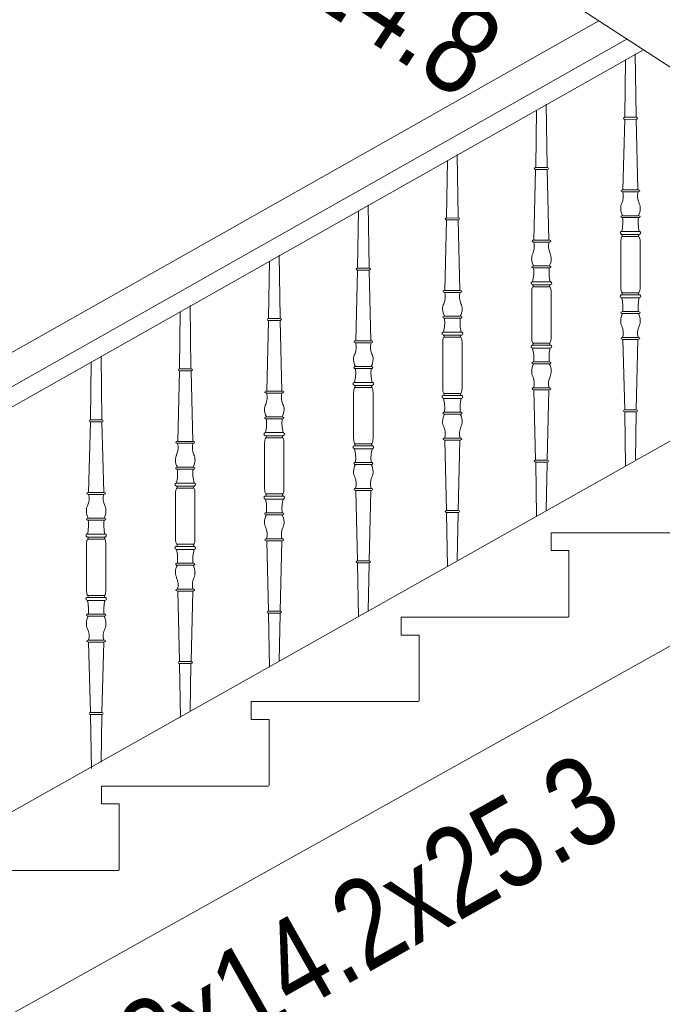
# Model space of a CAD drawing. Header units: millimetres. Extents: x -573548 to 674770, y -246895 to -89040.
# Tile 14 of 93: x 83975 to 85058, y -239222 to -237562. Entities that reach past the tile are written whole.
import ezdxf

# ---------------------------------------------------------------- set-up
doc = ezdxf.new("R2010")
doc.units = ezdxf.units.MM
for name, color, linetype, lineweight in [('A-OPISY-3_Nr_pióra__6', 8, 'Continuous', 9), ('balustrada drewniana_Nr_pióra__1', 8, 'Continuous', 9), ('SCHODY_Nr_pióra__1', 8, 'Continuous', 9), ('SCIANY_KONSTR_Nr_pióra__21', 8, 'Continuous', 9)]:
    doc.layers.add(name, color=color, linetype=linetype, lineweight=lineweight)
doc.styles.add('STYL_AUTOMATYCZNY_5', font='arial.ttf', dxfattribs={"width": 0.8})

# ---------------------------------------------------------------- blocks, each defined once
blk = doc.blocks.new('A$C685D2BB2')
at = {"layer": 'balustrada drewniana_Nr_pióra__1'}
for p, q in [((6790, 9330.7), (4125.8, 7824.2)), ((6837.2, 9300), (4205.8, 7812)), ((6865.6, 9281.5), (4205.8, 7777.6)), ((6829.3, 8967.2), (6843.4, 8967.2)), ((6857.6, 8967.2), (6843.4, 8967.2)), ((6827.1, 8919.8), (6827.1, 8958.2)), ((6859.8, 8919.8), (6859.8, 8958.2)), ((6827.1, 8919.8), (6827.1, 8881.3)), ((6859.8, 8919.8), (6859.8, 8881.3)), ((6679.3, 8882.3), (6693.4, 8882.3)), ((6707.6, 8882.3), (6693.4, 8882.3)), ((6677.1, 8834.9), (6677.1, 8873.4)), ((6709.8, 8834.9), (6709.8, 8873.4)), ((6829.3, 8872.3), (6843.4, 8872.3)), ((6857.6, 8872.3), (6843.4, 8872.3)), ((6677.1, 8834.9), (6677.1, 8796.5)), ((6709.8, 8834.9), (6709.8, 8796.5)), ((6529.3, 8797.5), (6543.4, 8797.5)), ((6557.6, 8797.5), (6543.4, 8797.5)), ((6527.1, 8750.1), (6527.1, 8788.6)), ((6559.8, 8750.1), (6559.8, 8788.6)), ((6679.3, 8787.5), (6693.4, 8787.5)), ((6707.6, 8787.5), (6693.4, 8787.5)), ((6527.1, 8750.1), (6527.1, 8711.6)), ((6559.8, 8750.1), (6559.8, 8711.6)), ((6377.1, 8665.3), (6377.1, 8703.8)), ((6379.3, 8712.7), (6393.4, 8712.7)), ((6407.6, 8712.7), (6393.4, 8712.7)), ((6409.8, 8665.3), (6409.8, 8703.8)), ((6529.3, 8702.7), (6543.4, 8702.7)), ((6557.6, 8702.7), (6543.4, 8702.7)), ((6377.1, 8665.3), (6377.1, 8626.8)), ((6409.8, 8665.3), (6409.8, 8626.8)), ((6227.1, 8580.5), (6227.1, 8618.9)), ((6229.3, 8627.9), (6243.4, 8627.9)), ((6257.6, 8627.9), (6243.4, 8627.9)), ((6259.8, 8580.5), (6259.8, 8618.9)), ((6379.3, 8617.9), (6393.4, 8617.9)), ((6407.6, 8617.9), (6393.4, 8617.9)), ((6227.1, 8580.5), (6227.1, 8542)), ((6259.8, 8580.5), (6259.8, 8542)), ((6077.1, 8495.7), (6077.1, 8534.1)), ((6079.3, 8543.1), (6093.4, 8543.1)), ((6107.6, 8543.1), (6093.4, 8543.1)), ((6109.8, 8495.7), (6109.8, 8534.1)), ((6229.3, 8533.1), (6243.4, 8533.1)), ((6257.6, 8533.1), (6243.4, 8533.1)), ((6077.1, 8495.7), (6077.1, 8457.2)), ((6109.8, 8495.7), (6109.8, 8457.2)), ((5927.1, 8409.6), (5927.1, 8448.1)), ((5929.3, 8457), (5943.4, 8457)), ((5957.5, 8457), (5943.4, 8457)), ((5959.8, 8409.6), (5959.8, 8448.1)), ((6079.3, 8448.3), (6093.4, 8448.3)), ((6107.6, 8448.3), (6093.4, 8448.3)), ((5927.1, 8409.6), (5927.1, 8371.2)), ((5959.8, 8409.6), (5959.8, 8371.2)), ((5929.3, 8362.2), (5943.4, 8362.2)), ((5957.5, 8362.2), (5943.4, 8362.2))]:
    blk.add_line(p, q, dxfattribs=at)
for points in [[(6835.1, 9264.6), (6833.8, 9169.4), (6833.8, 9168)], [(6851.6, 9275.1), (6853.1, 9169.4), (6853.1, 9168)], [(6685.1, 9179.8), (6683.8, 9084.6), (6683.8, 9083.1)], [(6701.6, 9190.3), (6703.1, 9084.6), (6703.1, 9083.1)], [(6833.7, 9164.7), (6830.8, 9045.9)], [(6834.1, 9168), (6843.4, 9168.1)], [(6843.4, 9164.8), (6834.1, 9164.6)], [(6852.8, 9168), (6843.4, 9168.1)], [(6843.4, 9164.8), (6852.8, 9164.6)], [(6853.2, 9164.7), (6856.1, 9045.9)], [(6535.1, 9095), (6533.8, 8999.7), (6533.8, 8998.3)], [(6551.6, 9105.5), (6553.1, 8999.7), (6553.1, 8998.3)], [(6683.7, 9079.8), (6680.8, 8961.1)], [(6684.1, 9083.2), (6693.4, 9083.3)], [(6693.4, 9079.9), (6684.1, 9079.8)], [(6702.8, 9083.2), (6693.4, 9083.3)], [(6693.4, 9079.9), (6702.8, 9079.8)], [(6703.2, 9079.8), (6706.1, 8961.1)], [(6830.6, 9045.9), (6843.4, 9045.9)], [(6856.3, 9045.9), (6843.4, 9045.9)], [(6843.4, 9042.6), (6830.6, 9042.6)], [(6843.4, 9042.6), (6856.3, 9042.6)], [(6401.6, 9020.6), (6403.1, 8914.9), (6403.1, 8913.5)], [(6385.1, 9010.2), (6383.8, 8914.9), (6383.8, 8913.5)], [(6534.1, 8998.3), (6543.4, 8998.5)], [(6552.8, 8998.3), (6543.4, 8998.5)], [(6830.2, 9002.2), (6843.4, 9002.2)], [(6843.4, 8998.9), (6830.2, 8998.9)], [(6856.7, 9002.2), (6843.4, 9002.2)], [(6843.4, 8998.9), (6856.7, 8998.9)], [(6533.7, 8995), (6530.8, 8876.3)], [(6543.4, 8995.1), (6534.1, 8995)], [(6543.4, 8995.1), (6552.8, 8995)], [(6553.2, 8995), (6556.1, 8876.3)], [(6829.5, 8975.7), (6843.4, 8975.7)], [(6843.4, 8970.6), (6829.5, 8970.6)], [(6857.4, 8975.7), (6843.4, 8975.7)], [(6843.4, 8970.6), (6857.3, 8970.6)], [(6680.6, 8961.1), (6693.4, 8961.1)], [(6693.4, 8957.7), (6680.6, 8957.7)], [(6706.3, 8961.1), (6693.4, 8961.1)], [(6693.4, 8957.7), (6706.3, 8957.7)], [(6251.6, 8935.8), (6253.1, 8830.1), (6253.1, 8828.7)], [(6235.1, 8925.4), (6233.8, 8830.1), (6233.8, 8828.7)], [(6384.1, 8913.5), (6393.4, 8913.6)], [(6402.8, 8913.5), (6393.4, 8913.6)], [(6680.2, 8917.4), (6693.4, 8917.4)], [(6693.4, 8914.1), (6680.2, 8914.1)], [(6706.7, 8917.4), (6693.4, 8917.4)], [(6693.4, 8914.1), (6706.7, 8914.1)], [(6383.7, 8910.2), (6380.8, 8791.4)], [(6393.4, 8910.3), (6384.1, 8910.2)], [(6393.4, 8910.3), (6402.8, 8910.2)], [(6403.2, 8910.2), (6406.1, 8791.4)], [(6679.5, 8890.9), (6693.4, 8890.9)], [(6693.4, 8885.8), (6679.5, 8885.8)], [(6707.4, 8890.9), (6693.4, 8890.9)], [(6693.4, 8885.8), (6707.3, 8885.8)], [(6530.6, 8876.3), (6543.4, 8876.3)], [(6543.4, 8872.9), (6530.6, 8872.9)], [(6556.3, 8876.3), (6543.4, 8876.3)], [(6543.4, 8872.9), (6556.3, 8872.9)], [(6843.4, 8868.9), (6829.5, 8868.9)], [(6829.5, 8863.8), (6843.4, 8863.8)], [(6843.4, 8868.9), (6857.3, 8868.9)], [(6857.4, 8863.8), (6843.4, 8863.8)], [(6101.6, 8851), (6103.1, 8745.3), (6103.1, 8743.9)], [(6085.1, 8840.5), (6083.8, 8745.3), (6083.8, 8743.9)], [(6530.2, 8832.6), (6543.4, 8832.6)], [(6556.7, 8832.6), (6543.4, 8832.6)], [(6843.4, 8840.6), (6830.2, 8840.6)], [(6830.2, 8837.3), (6843.4, 8837.3)], [(6843.4, 8840.6), (6856.7, 8840.6)], [(6856.7, 8837.3), (6843.4, 8837.3)], [(6233.7, 8825.4), (6230.8, 8706.6)], [(6234.1, 8828.7), (6243.4, 8828.8)], [(6243.4, 8825.5), (6234.1, 8825.4)], [(6252.8, 8828.7), (6243.4, 8828.8)], [(6243.4, 8825.5), (6252.8, 8825.4)], [(6253.2, 8825.4), (6256.1, 8706.6)], [(6543.4, 8829.3), (6530.2, 8829.3)], [(6543.4, 8829.3), (6556.7, 8829.3)], [(6529.5, 8806.1), (6543.4, 8806.1)], [(6543.4, 8801), (6529.5, 8801)], [(6557.4, 8806.1), (6543.4, 8806.1)], [(6543.4, 8801), (6557.3, 8801)], [(6843.4, 8796.9), (6830.6, 8796.9)], [(6843.4, 8796.9), (6856.3, 8796.9)], [(6380.6, 8791.4), (6393.4, 8791.4)], [(6393.4, 8788.1), (6380.6, 8788.1)], [(6406.3, 8791.4), (6393.4, 8791.4)], [(6393.4, 8788.1), (6406.3, 8788.1)], [(6693.4, 8784.1), (6679.5, 8784.1)], [(6693.4, 8784.1), (6707.3, 8784.1)], [(6830.6, 8793.6), (6843.4, 8793.6)], [(6833.7, 8674.8), (6830.8, 8793.6)], [(6856.3, 8793.6), (6843.4, 8793.6)], [(6853.2, 8674.8), (6856.1, 8793.6)], [(5951.6, 8765), (5953.1, 8659.3), (5953.1, 8657.8)], [(6679.5, 8779), (6693.4, 8779)], [(6707.4, 8779), (6693.4, 8779)], [(5935.1, 8754.5), (5933.8, 8659.3), (5933.7, 8657.8)], [(6380.2, 8747.8), (6393.4, 8747.8)], [(6406.7, 8747.8), (6393.4, 8747.8)], [(6693.4, 8755.8), (6680.2, 8755.8)], [(6680.2, 8752.5), (6693.4, 8752.5)], [(6693.4, 8755.8), (6706.7, 8755.8)], [(6706.7, 8752.5), (6693.4, 8752.5)], [(6083.7, 8740.6), (6080.8, 8621.8)], [(6084.1, 8743.9), (6093.4, 8744)], [(6093.4, 8740.7), (6084.1, 8740.5)], [(6102.8, 8743.9), (6093.4, 8744)], [(6093.4, 8740.7), (6102.8, 8740.5)], [(6103.2, 8740.6), (6106.1, 8621.8)], [(6393.4, 8744.4), (6380.2, 8744.4)], [(6393.4, 8744.4), (6406.7, 8744.4)], [(6379.5, 8721.3), (6393.4, 8721.3)], [(6393.4, 8716.1), (6379.5, 8716.1)], [(6407.4, 8721.3), (6393.4, 8721.3)], [(6393.4, 8716.1), (6407.3, 8716.1)], [(6230.6, 8706.6), (6243.4, 8706.6)], [(6243.4, 8703.3), (6230.6, 8703.3)], [(6256.3, 8706.6), (6243.4, 8706.6)], [(6243.4, 8703.3), (6256.3, 8703.3)], [(6543.4, 8699.3), (6529.5, 8699.3)], [(6543.4, 8699.3), (6557.3, 8699.3)], [(6693.4, 8712.1), (6680.6, 8712.1)], [(6680.6, 8708.8), (6693.4, 8708.8)], [(6683.7, 8590), (6680.8, 8708.8)], [(6693.4, 8712.1), (6706.3, 8712.1)], [(6706.3, 8708.8), (6693.4, 8708.8)], [(6703.2, 8590), (6706.1, 8708.8)], [(6529.5, 8694.1), (6543.4, 8694.1)], [(6557.4, 8694.1), (6543.4, 8694.1)], [(6543.4, 8671), (6530.2, 8671)], [(6530.2, 8667.6), (6543.4, 8667.6)], [(6543.4, 8671), (6556.7, 8671)], [(6556.7, 8667.6), (6543.4, 8667.6)], [(6835.3, 8580.6), (6833.8, 8670.1), (6833.8, 8671.5)], [(6843.4, 8674.7), (6834.1, 8674.9)], [(6834.1, 8671.5), (6843.4, 8671.4)], [(6843.4, 8674.7), (6852.8, 8674.9)], [(6852.8, 8671.5), (6843.4, 8671.4)], [(6851.7, 8590.9), (6853.1, 8670.1), (6853.1, 8671.5)], [(5933.7, 8654.6), (5930.7, 8535.8)], [(5934.1, 8657.9), (5943.4, 8658)], [(5943.4, 8654.7), (5934.1, 8654.5)], [(5952.7, 8657.9), (5943.4, 8658)], [(5943.4, 8654.7), (5952.8, 8654.5)], [(5953.2, 8654.6), (5956.1, 8535.8)], [(6230.2, 8663), (6243.4, 8663)], [(6243.4, 8659.6), (6230.2, 8659.6)], [(6256.7, 8663), (6243.4, 8663)], [(6243.4, 8659.6), (6256.7, 8659.6)], [(6229.5, 8636.5), (6243.4, 8636.5)], [(6243.4, 8631.3), (6229.5, 8631.3)], [(6257.4, 8636.5), (6243.4, 8636.5)], [(6243.4, 8631.3), (6257.3, 8631.3)], [(6080.6, 8621.8), (6093.4, 8621.8)], [(6093.4, 8618.5), (6080.6, 8618.5)], [(6106.3, 8621.8), (6093.4, 8621.8)], [(6093.4, 8618.5), (6106.3, 8618.5)], [(6393.4, 8614.5), (6379.5, 8614.5)], [(6393.4, 8614.5), (6407.3, 8614.5)], [(6543.4, 8627.3), (6530.6, 8627.3)], [(6530.6, 8624), (6543.4, 8624)], [(6533.7, 8505.2), (6530.8, 8624)], [(6543.4, 8627.3), (6556.3, 8627.3)], [(6556.3, 8624), (6543.4, 8624)], [(6553.2, 8505.2), (6556.1, 8624)], [(6379.5, 8609.3), (6393.4, 8609.3)], [(6407.4, 8609.3), (6393.4, 8609.3)], [(6393.4, 8586.1), (6380.2, 8586.1)], [(6380.2, 8582.8), (6393.4, 8582.8)], [(6393.4, 8586.1), (6406.7, 8586.1)], [(6406.7, 8582.8), (6393.4, 8582.8)], [(6685.3, 8495.7), (6683.8, 8585.3), (6683.8, 8586.7)], [(6693.4, 8589.9), (6684.1, 8590)], [(6684.1, 8586.7), (6693.4, 8586.6)], [(6693.4, 8589.9), (6702.8, 8590)], [(6702.8, 8586.7), (6693.4, 8586.6)], [(6701.7, 8506.1), (6703.1, 8585.3), (6703.1, 8586.7)], [(6080.2, 8578.1), (6093.4, 8578.1)], [(6093.4, 8574.8), (6080.2, 8574.8)], [(6106.7, 8578.1), (6093.4, 8578.1)], [(6093.4, 8574.8), (6106.7, 8574.8)], [(6079.5, 8551.6), (6093.4, 8551.6)], [(6107.4, 8551.6), (6093.4, 8551.6)], [(5930.6, 8535.8), (5943.4, 8535.8)], [(5943.4, 8532.5), (5930.6, 8532.5)], [(5956.2, 8535.8), (5943.4, 8535.8)], [(5943.4, 8532.5), (5956.2, 8532.5)], [(6093.4, 8546.5), (6079.5, 8546.5)], [(6093.4, 8546.5), (6107.3, 8546.5)], [(6393.4, 8542.5), (6380.6, 8542.5)], [(6380.6, 8539.1), (6393.4, 8539.1)], [(6383.7, 8420.4), (6380.8, 8539.1)], [(6393.4, 8542.5), (6406.3, 8542.5)], [(6406.3, 8539.1), (6393.4, 8539.1)], [(6403.2, 8420.4), (6406.1, 8539.1)], [(6243.4, 8529.6), (6229.5, 8529.6)], [(6229.5, 8524.5), (6243.4, 8524.5)], [(6243.4, 8529.6), (6257.3, 8529.6)], [(6257.4, 8524.5), (6243.4, 8524.5)], [(6243.4, 8501.3), (6230.2, 8501.3)], [(6230.2, 8498), (6243.4, 8498)], [(6243.4, 8501.3), (6256.7, 8501.3)], [(6256.7, 8498), (6243.4, 8498)], [(6535.3, 8410.9), (6533.8, 8500.5), (6533.8, 8501.9)], [(6543.4, 8505.1), (6534.1, 8505.2)], [(6534.1, 8501.9), (6543.4, 8501.8)], [(6543.4, 8505.1), (6552.8, 8505.2)], [(6552.8, 8501.9), (6543.4, 8501.8)], [(6551.7, 8421.3), (6553.1, 8500.5), (6553.1, 8501.9)], [(5930.2, 8492.1), (5943.4, 8492.1)], [(5943.4, 8488.8), (5930.2, 8488.8)], [(5956.7, 8492.1), (5943.4, 8492.1)], [(5943.4, 8488.8), (5956.7, 8488.8)], [(5929.5, 8465.6), (5943.4, 8465.6)], [(5957.4, 8465.6), (5943.4, 8465.6)], [(5943.4, 8460.5), (5929.5, 8460.5)], [(5943.4, 8460.5), (5957.3, 8460.5)], [(6243.4, 8457.7), (6230.6, 8457.7)], [(6230.6, 8454.3), (6243.4, 8454.3)], [(6233.7, 8335.6), (6230.8, 8454.3)], [(6243.4, 8457.7), (6256.3, 8457.7)], [(6256.3, 8454.3), (6243.4, 8454.3)], [(6253.2, 8335.6), (6256.1, 8454.3)], [(6093.4, 8444.8), (6079.5, 8444.8)], [(6079.5, 8439.7), (6093.4, 8439.7)], [(6093.4, 8444.8), (6107.3, 8444.8)], [(6107.4, 8439.7), (6093.4, 8439.7)], [(6093.4, 8416.5), (6080.2, 8416.5)], [(6093.4, 8416.5), (6106.7, 8416.5)], [(6385.3, 8326.1), (6383.8, 8415.7), (6383.8, 8417.1)], [(6393.4, 8420.3), (6384.1, 8420.4)], [(6384.1, 8417.1), (6393.4, 8417)], [(6393.4, 8420.3), (6402.8, 8420.4)], [(6402.8, 8417.1), (6393.4, 8417)], [(6401.7, 8336.5), (6403.1, 8415.7), (6403.1, 8417.1)], [(6080.2, 8413.2), (6093.4, 8413.2)], [(6106.7, 8413.2), (6093.4, 8413.2)], [(6093.4, 8372.8), (6080.6, 8372.8)], [(6080.6, 8369.5), (6093.4, 8369.5)], [(6083.7, 8250.7), (6080.8, 8369.5)], [(6093.4, 8372.8), (6106.3, 8372.8)], [(6106.3, 8369.5), (6093.4, 8369.5)], [(6103.2, 8250.7), (6106.1, 8369.5)], [(5943.4, 8358.8), (5929.5, 8358.8)], [(5929.5, 8353.7), (5943.4, 8353.7)], [(5943.4, 8358.8), (5957.3, 8358.8)], [(5957.4, 8353.7), (5943.4, 8353.7)], [(6235.3, 8241.3), (6233.8, 8330.9), (6233.8, 8332.3)], [(6243.4, 8335.5), (6234.1, 8335.6)], [(6234.1, 8332.2), (6243.4, 8332.1)], [(6243.4, 8335.5), (6252.8, 8335.6)], [(6252.8, 8332.2), (6243.4, 8332.1)], [(6251.7, 8251.7), (6253.1, 8330.9), (6253.1, 8332.3)], [(5943.4, 8330.5), (5930.2, 8330.5)], [(5930.2, 8327.2), (5943.4, 8327.2)], [(5943.4, 8330.5), (5956.7, 8330.5)], [(5956.7, 8327.2), (5943.4, 8327.2)], [(5943.4, 8286.8), (5930.6, 8286.8)], [(5930.6, 8283.5), (5943.4, 8283.5)], [(5933.7, 8164.7), (5930.7, 8283.5)], [(5943.4, 8286.8), (5956.2, 8286.8)], [(5956.2, 8283.5), (5943.4, 8283.5)], [(5953.2, 8164.7), (5956.1, 8283.5)], [(6093.4, 8250.6), (6084.1, 8250.8)], [(6093.4, 8250.6), (6102.8, 8250.8)], [(6085.3, 8156.5), (6083.8, 8246), (6083.8, 8247.5)], [(6084.1, 8247.4), (6093.4, 8247.3)], [(6102.8, 8247.4), (6093.4, 8247.3)], [(6101.7, 8166.9), (6103.1, 8246), (6103.1, 8247.5)], [(5935.3, 8070.5), (5933.8, 8160), (5933.7, 8161.4)], [(5943.4, 8164.6), (5934.1, 8164.8)], [(5934.1, 8161.4), (5943.4, 8161.3)], [(5943.4, 8164.6), (5952.8, 8164.8)], [(5952.7, 8161.4), (5943.4, 8161.3)], [(5951.7, 8080.8), (5953.1, 8160), (5953.1, 8161.4)]]:
    blk.add_lwpolyline(points, dxfattribs=at)
for centre, radius, start, end in [((6803.6, 9035.1), 27.9, 335.2899, 15.4845), ((6883.3, 9035.1), 27.9, 164.5155, 204.7101), ((6843.3, 9015.6), 16.3, 151.329, 184.6255), ((6852.7, 9014.6), 25.7, 180.5357, 208.6884), ((6834.2, 9014.6), 25.7, 331.3116, 359.4643), ((6843.6, 9015.6), 16.3, 355.3745, 28.671), ((6767.4, 8991.7), 63.2, 345.3582, 6.5823), ((6919.5, 8991.7), 63.2, 173.4177, 194.6418), ((6861, 8957.4), 33.9, 166.8073, 181.4489), ((6831.6, 8964.2), 3.77, 127.9411, 165.9891), ((6827.5, 8968.5), 2.29, 322.9251, 69.0836), ((6859.4, 8968.5), 2.29, 110.9164, 217.0749), ((6855.2, 8964.2), 3.77, 14.0109, 52.0589), ((6825.9, 8957.4), 33.9, 358.5511, 13.1927), ((6653.6, 8950.3), 27.9, 335.2899, 15.4845), ((6733.3, 8950.3), 27.9, 164.5155, 204.7101), ((6693.3, 8930.8), 16.3, 151.329, 184.6255), ((6702.7, 8929.7), 25.7, 180.5357, 208.6884), ((6684.2, 8929.7), 25.7, 331.3116, 359.4643), ((6693.6, 8930.8), 16.3, 355.3745, 28.671), ((6617.4, 8906.8), 63.2, 345.3582, 6.5823), ((6769.5, 8906.8), 63.2, 173.4177, 194.6418), ((6711, 8872.5), 33.9, 166.8073, 181.4489), ((6681.6, 8879.4), 3.77, 127.9411, 165.9891), ((6677.5, 8883.7), 2.29, 322.9251, 69.0836), ((6709.4, 8883.7), 2.29, 110.9164, 217.0749), ((6705.2, 8879.4), 3.77, 14.0109, 52.0589), ((6675.9, 8872.5), 33.9, 358.5511, 13.1927), ((6861, 8882.1), 33.9, 178.5511, 193.1927), ((6825.9, 8882.1), 33.9, 346.8073, 1.4489), ((6503.6, 8865.5), 27.9, 335.2899, 15.4845), ((6583.3, 8865.5), 27.9, 164.5155, 204.7101), ((6831.6, 8875.3), 3.77, 194.0109, 232.0589), ((6827.5, 8871), 2.29, 290.9164, 37.0749), ((6767.4, 8847.8), 63.2, 353.4177, 14.6418), ((6919.5, 8847.8), 63.2, 165.3582, 186.5823), ((6859.4, 8871), 2.29, 142.9251, 249.0836), ((6855.2, 8875.3), 3.77, 307.9411, 345.9891), ((6543.3, 8846), 16.3, 151.329, 184.6255), ((6543.6, 8846), 16.3, 355.3745, 28.671), ((6552.7, 8844.9), 25.7, 180.5357, 208.6884), ((6534.2, 8844.9), 25.7, 331.3116, 359.4643), ((6852.7, 8824.9), 25.7, 151.3116, 179.4643), ((6834.2, 8824.9), 25.7, 0.5357, 28.6884), ((6467.4, 8822), 63.2, 345.3582, 6.5823), ((6619.5, 8822), 63.2, 173.4177, 194.6418), ((6843.3, 8823.9), 16.3, 175.3745, 208.671), ((6803.6, 8804.4), 27.9, 344.5155, 24.7101), ((6883.3, 8804.4), 27.9, 155.2899, 195.4845), ((6843.6, 8823.9), 16.3, 331.329, 4.6255), ((6531.6, 8794.5), 3.77, 127.9411, 165.9891), ((6527.5, 8798.9), 2.29, 322.9251, 69.0836), ((6559.4, 8798.9), 2.29, 110.9164, 217.0749), ((6555.2, 8794.5), 3.77, 14.0109, 52.0589), ((6711, 8797.3), 33.9, 178.5511, 193.1927), ((6675.9, 8797.3), 33.9, 346.8073, 1.4489), ((6353.6, 8780.7), 27.9, 335.2899, 15.4845), ((6433.3, 8780.7), 27.9, 164.5155, 204.7101), ((6561, 8787.7), 33.9, 166.8073, 181.4489), ((6525.9, 8787.7), 33.9, 358.5511, 13.1927), ((6681.6, 8790.5), 3.77, 194.0109, 232.0589), ((6677.5, 8786.2), 2.29, 290.9164, 37.0749), ((6709.4, 8786.2), 2.29, 142.9251, 249.0836), ((6705.2, 8790.5), 3.77, 307.9411, 345.9891), ((6393.3, 8761.2), 16.3, 151.329, 184.6255), ((6393.6, 8761.2), 16.3, 355.3745, 28.671), ((6617.4, 8763), 63.2, 353.4177, 14.6418), ((6769.5, 8763), 63.2, 165.3582, 186.5823), ((6402.7, 8760.1), 25.7, 180.5357, 208.6884), ((6384.2, 8760.1), 25.7, 331.3116, 359.4643), ((6702.7, 8740.1), 25.7, 151.3116, 179.4643), ((6684.2, 8740.1), 25.7, 0.5357, 28.6884), ((6317.4, 8737.2), 63.2, 345.3582, 6.5823), ((6469.5, 8737.2), 63.2, 173.4177, 194.6418), ((6693.3, 8739.1), 16.3, 175.3745, 208.671), ((6653.6, 8719.6), 27.9, 344.5155, 24.7101), ((6733.3, 8719.6), 27.9, 155.2899, 195.4845), ((6693.6, 8739.1), 16.3, 331.329, 4.6255), ((6377.5, 8714.1), 2.29, 322.9251, 69.0836), ((6409.4, 8714.1), 2.29, 110.9164, 217.0749), ((6561, 8712.5), 33.9, 178.5511, 193.1927), ((6525.9, 8712.5), 33.9, 346.8073, 1.4489), ((6203.6, 8695.8), 27.9, 335.2899, 15.4845), ((6283.3, 8695.8), 27.9, 164.5155, 204.7101), ((6411, 8702.9), 33.9, 166.8073, 181.4489), ((6381.6, 8709.7), 3.77, 127.9411, 165.9891), ((6405.2, 8709.7), 3.77, 14.0109, 52.0589), ((6375.9, 8702.9), 33.9, 358.5511, 13.1927), ((6531.6, 8705.7), 3.77, 194.0109, 232.0589), ((6527.5, 8701.3), 2.29, 290.9164, 37.0749), ((6559.4, 8701.3), 2.29, 142.9251, 249.0836), ((6555.2, 8705.7), 3.77, 307.9411, 345.9891), ((6243.3, 8676.4), 16.3, 151.329, 184.6255), ((6243.6, 8676.4), 16.3, 355.3745, 28.671), ((6467.4, 8678.2), 63.2, 353.4177, 14.6418), ((6619.5, 8678.2), 63.2, 165.3582, 186.5823), ((6252.7, 8675.3), 25.7, 180.5357, 208.6884), ((6234.2, 8675.3), 25.7, 331.3116, 359.4643), ((6552.7, 8655.3), 25.7, 151.3116, 179.4643), ((6534.2, 8655.3), 25.7, 0.5357, 28.6884), ((6167.4, 8652.4), 63.2, 345.3582, 6.5823), ((6319.5, 8652.4), 63.2, 173.4177, 194.6418), ((6543.3, 8654.2), 16.3, 175.3745, 208.671), ((6543.6, 8654.2), 16.3, 331.329, 4.6255), ((6227.5, 8629.3), 2.29, 322.9251, 69.0836), ((6259.4, 8629.3), 2.29, 110.9164, 217.0749), ((6503.6, 8634.8), 27.9, 344.5155, 24.7101), ((6583.3, 8634.8), 27.9, 155.2899, 195.4845), ((6053.6, 8611), 27.9, 335.2899, 15.4845), ((6133.3, 8611), 27.9, 164.5155, 204.7101), ((6261, 8618.1), 33.9, 166.8073, 181.4489), ((6231.6, 8624.9), 3.77, 127.9411, 165.9891), ((6255.2, 8624.9), 3.77, 14.0109, 52.0589), ((6225.9, 8618.1), 33.9, 358.5511, 13.1927), ((6411, 8627.7), 33.9, 178.5511, 193.1927), ((6381.6, 8620.9), 3.77, 194.0109, 232.0589), ((6377.5, 8616.5), 2.29, 290.9164, 37.0749), ((6409.4, 8616.5), 2.29, 142.9251, 249.0836), ((6405.2, 8620.9), 3.77, 307.9411, 345.9891), ((6375.9, 8627.7), 33.9, 346.8073, 1.4489), ((6093.3, 8591.5), 16.3, 151.329, 184.6255), ((6093.6, 8591.5), 16.3, 355.3745, 28.671), ((6317.4, 8593.4), 63.2, 353.4177, 14.6418), ((6469.5, 8593.4), 63.2, 165.3582, 186.5823), ((6102.7, 8590.5), 25.7, 180.5357, 208.6884), ((6084.2, 8590.5), 25.7, 331.3116, 359.4643), ((6402.7, 8570.5), 25.7, 151.3116, 179.4643), ((6384.2, 8570.5), 25.7, 0.5357, 28.6884), ((6017.4, 8567.6), 63.2, 345.3582, 6.5823), ((6169.5, 8567.6), 63.2, 173.4177, 194.6418), ((6393.3, 8569.4), 16.3, 175.3745, 208.671), ((6393.6, 8569.4), 16.3, 331.329, 4.6255), ((6353.6, 8549.9), 27.9, 344.5155, 24.7101), ((6433.3, 8549.9), 27.9, 155.2899, 195.4845), ((5903.6, 8525), 27.9, 335.2899, 15.4845), ((5983.2, 8525), 27.9, 164.5155, 204.7101), ((6111, 8533.3), 33.9, 166.8073, 181.4489), ((6081.6, 8540.1), 3.77, 127.9411, 165.9891), ((6077.5, 8544.4), 2.29, 322.9251, 69.0836), ((6109.4, 8544.4), 2.29, 110.9164, 217.0749), ((6105.2, 8540.1), 3.77, 14.0109, 52.0589), ((6075.9, 8533.3), 33.9, 358.5511, 13.1927), ((6261, 8542.9), 33.9, 178.5511, 193.1927), ((6231.6, 8536), 3.77, 194.0109, 232.0589), ((6227.5, 8531.7), 2.29, 290.9164, 37.0749), ((6259.4, 8531.7), 2.29, 142.9251, 249.0836), ((6255.2, 8536), 3.77, 307.9411, 345.9891), ((6225.9, 8542.9), 33.9, 346.8073, 1.4489), ((6167.4, 8508.6), 63.2, 353.4177, 14.6418), ((6319.5, 8508.6), 63.2, 165.3582, 186.5823), ((5943.2, 8505.5), 16.3, 151.329, 184.6255), ((5952.7, 8504.5), 25.7, 180.5357, 208.6884), ((5934.1, 8504.5), 25.7, 331.3116, 359.4643), ((5943.6, 8505.5), 16.3, 355.3745, 28.671), ((6252.7, 8485.7), 25.7, 151.3116, 179.4643), ((6234.2, 8485.7), 25.7, 0.5357, 28.6884), ((5867.4, 8481.5), 63.2, 345.3582, 6.5823), ((6019.4, 8481.5), 63.2, 173.4177, 194.6418), ((6243.3, 8484.6), 16.3, 175.3745, 208.671), ((6243.6, 8484.6), 16.3, 331.329, 4.6255), ((6203.6, 8465.1), 27.9, 344.5155, 24.7101), ((6283.3, 8465.1), 27.9, 155.2899, 195.4845), ((5960.9, 8447.3), 33.9, 166.8073, 181.4489), ((5931.6, 8454.1), 3.77, 127.9411, 165.9891), ((5927.5, 8458.4), 2.29, 322.9251, 69.0836), ((5959.4, 8458.4), 2.29, 110.9164, 217.0749), ((5955.2, 8454.1), 3.77, 14.0109, 52.0589), ((5925.9, 8447.3), 33.9, 358.5511, 13.1927), ((6111, 8458), 33.9, 178.5511, 193.1927), ((6081.6, 8451.2), 3.77, 194.0109, 232.0589), ((6077.5, 8446.9), 2.29, 290.9164, 37.0749), ((6109.4, 8446.9), 2.29, 142.9251, 249.0836), ((6105.2, 8451.2), 3.77, 307.9411, 345.9891), ((6075.9, 8458), 33.9, 346.8073, 1.4489), ((6017.4, 8423.8), 63.2, 353.4177, 14.6418), ((6169.5, 8423.8), 63.2, 165.3582, 186.5823), ((6102.7, 8400.8), 25.7, 151.3116, 179.4643), ((6093.3, 8399.8), 16.3, 175.3745, 208.671), ((6084.2, 8400.8), 25.7, 0.5357, 28.6884), ((6093.6, 8399.8), 16.3, 331.329, 4.6255), ((6053.6, 8380.3), 27.9, 344.5155, 24.7101), ((6133.3, 8380.3), 27.9, 155.2899, 195.4845), ((5960.9, 8372), 33.9, 178.5511, 193.1927), ((5925.9, 8372), 33.9, 346.8073, 1.4489), ((5931.6, 8365.2), 3.77, 194.0109, 232.0589), ((5927.5, 8360.9), 2.29, 290.9164, 37.0749), ((5867.4, 8337.7), 63.2, 353.4177, 14.6418), ((6019.4, 8337.7), 63.2, 165.3582, 186.5823), ((5959.4, 8360.9), 2.29, 142.9251, 249.0836), ((5955.2, 8365.2), 3.77, 307.9411, 345.9891), ((5952.7, 8314.8), 25.7, 151.3116, 179.4643), ((5943.2, 8313.8), 16.3, 175.3745, 208.671), ((5934.1, 8314.8), 25.7, 0.5357, 28.6884), ((5943.6, 8313.8), 16.3, 331.329, 4.6255), ((5903.6, 8294.3), 27.9, 344.5155, 24.7101), ((5983.2, 8294.3), 27.9, 155.2899, 195.4845)]:
    blk.add_arc(centre, radius, start, end, dxfattribs=at)
for centre, major_axis, ratio, start_param, end_param in [((6834.2, 9166.3), (2.73, 0.01), 0.610734, 1.599557, 4.672028), ((6835.4, 9166.2), (2.73, 0.04), 0.610071, 4.712389, 4.742644), ((6851.5, 9166.2), (-2.73, 0.04), 0.610071, 1.540542, 1.570796), ((6852.7, 9166.3), (-2.73, 0.01), 0.610734, 1.611157, 4.683628), ((6684.2, 9081.5), (2.73, 0.01), 0.610734, 1.599557, 4.672028), ((6685.4, 9081.4), (2.73, 0.04), 0.610071, 4.712389, 4.742644), ((6701.5, 9081.4), (-2.73, 0.04), 0.610071, 1.540542, 1.570796), ((6702.7, 9081.5), (-2.73, 0.01), 0.610734, 1.611157, 4.683628), ((6830.5, 9044.2), (2.73, 0.04), 0.610071, 1.522601, 4.742644), ((6856.4, 9044.2), (-2.73, 0.05), 0.609492, 1.582385, 4.763176), ((6534.2, 8996.7), (2.73, 0.01), 0.610734, 1.599557, 4.672028), ((6552.7, 8996.7), (-2.73, 0.01), 0.610734, 1.611157, 4.683628), ((6830.1, 9000.6), (2.73, 0.04), 0.610071, 1.522601, 4.742644), ((6856.8, 9000.6), (-2.73, 0.04), 0.610071, 1.540542, 4.760584), ((6535.4, 8996.5), (2.73, 0.04), 0.610071, 4.712389, 4.742644), ((6551.5, 8996.5), (-2.73, 0.04), 0.610071, 1.540542, 1.570796), ((6829.5, 8973.2), (-3.53, 0.02), 0.726701, 4.717038, 7.875756), ((6857.4, 8973.2), (3.53, 0.02), 0.726701, 4.690614, 7.849333), ((6680.5, 8959.4), (2.73, 0.04), 0.610071, 1.522601, 4.742644), ((6706.4, 8959.4), (-2.73, 0.05), 0.609492, 1.582385, 4.763176), ((6384.2, 8911.9), (2.73, 0.01), 0.610734, 1.599557, 4.672028), ((6402.7, 8911.9), (-2.73, 0.01), 0.610734, 1.611157, 4.683628), ((6680.1, 8915.7), (2.73, 0.04), 0.610071, 1.522601, 4.742644), ((6706.8, 8915.7), (-2.73, 0.04), 0.610071, 1.540542, 4.760584), ((6385.4, 8911.7), (2.73, 0.04), 0.610071, 4.712389, 4.742644), ((6401.5, 8911.7), (-2.73, 0.04), 0.610071, 1.540542, 1.570796), ((6679.5, 8888.3), (-3.53, 0.02), 0.726701, 4.717038, 7.875756), ((6707.4, 8888.3), (3.53, 0.02), 0.726701, 4.690614, 7.849333), ((6530.5, 8874.6), (2.73, 0.04), 0.610071, 1.522601, 4.742644), ((6556.4, 8874.6), (-2.73, 0.05), 0.609492, 1.582385, 4.763176), ((6829.5, 8866.3), (3.53, 0.02), 0.726701, 1.549022, 4.70774), ((6857.4, 8866.3), (-3.53, 0.02), 0.726701, 1.575445, 4.734164), ((6530.1, 8830.9), (2.73, 0.04), 0.610071, 1.522601, 4.742644), ((6556.8, 8830.9), (-2.73, 0.04), 0.610071, 1.540542, 4.760584), ((6830.1, 8838.9), (-2.73, 0.04), 0.610071, 4.682134, 7.902177), ((6856.8, 8838.9), (2.73, 0.04), 0.610071, 4.664194, 7.884236), ((6234.2, 8827), (2.73, 0.01), 0.610734, 1.599557, 4.672028), ((6235.4, 8826.9), (2.73, 0.04), 0.610071, 4.712389, 4.742644), ((6251.5, 8826.9), (-2.73, 0.04), 0.610071, 1.540542, 1.570796), ((6252.7, 8827), (-2.73, 0.01), 0.610734, 1.611157, 4.683628), ((6529.5, 8803.5), (-3.53, 0.02), 0.726701, 4.717038, 7.875756), ((6557.4, 8803.5), (3.53, 0.02), 0.726701, 4.690614, 7.849333), ((6830.5, 8795.3), (-2.73, 0.04), 0.610071, 4.682134, 7.902177), ((6856.4, 8795.3), (2.73, 0.05), 0.609492, 4.661602, 7.842393), ((6380.5, 8789.8), (2.73, 0.04), 0.610071, 1.522601, 4.742644), ((6406.4, 8789.8), (-2.73, 0.05), 0.609492, 1.582385, 4.763176), ((6679.5, 8781.5), (3.53, 0.02), 0.726701, 1.549022, 4.70774), ((6707.4, 8781.5), (-3.53, 0.02), 0.726701, 1.575445, 4.734164), ((6380.1, 8746.1), (2.73, 0.04), 0.610071, 1.522601, 4.742644), ((6406.8, 8746.1), (-2.73, 0.04), 0.610071, 1.540542, 4.760584), ((6680.1, 8754.1), (-2.73, 0.04), 0.610071, 4.682134, 7.902177), ((6706.8, 8754.1), (2.73, 0.04), 0.610071, 4.664194, 7.884236), ((6084.2, 8742.2), (2.73, 0.01), 0.610734, 1.599557, 4.672028), ((6085.4, 8742.1), (2.73, 0.04), 0.610071, 4.712389, 4.742644), ((6101.5, 8742.1), (-2.73, 0.04), 0.610071, 1.540542, 1.570796), ((6102.7, 8742.2), (-2.73, 0.01), 0.610734, 1.611157, 4.683628), ((6379.5, 8718.7), (-3.53, 0.02), 0.726701, 4.717038, 7.875756), ((6407.4, 8718.7), (3.53, 0.02), 0.726701, 4.690614, 7.849333), ((6230.5, 8705), (2.73, 0.04), 0.610071, 1.522601, 4.742644), ((6256.4, 8705), (-2.73, 0.05), 0.609492, 1.582385, 4.763176), ((6529.5, 8696.7), (3.53, 0.02), 0.726701, 1.549022, 4.70774), ((6557.4, 8696.7), (-3.53, 0.02), 0.726701, 1.575445, 4.734164), ((6680.5, 8710.5), (-2.73, 0.04), 0.610071, 4.682134, 7.902177), ((6706.4, 8710.5), (2.73, 0.05), 0.609492, 4.661602, 7.842393), ((6530.1, 8669.3), (-2.73, 0.04), 0.610071, 4.682134, 7.902177), ((6556.8, 8669.3), (2.73, 0.04), 0.610071, 4.664194, 7.884236), ((6834.2, 8673.2), (-2.73, 0.01), 0.610734, 4.75275, 7.825221), ((6835.4, 8673.3), (-2.73, 0.04), 0.610071, 4.682134, 4.712389), ((6851.5, 8673.3), (2.73, 0.04), 0.610071, 1.570796, 1.601051), ((6852.7, 8673.2), (2.73, 0.01), 0.610734, 4.74115, 7.813621), ((5934.2, 8656.2), (2.73, 0.01), 0.610734, 1.599557, 4.672028), ((5935.4, 8656.1), (2.73, 0.04), 0.610071, 4.712389, 4.742644), ((5951.5, 8656.1), (-2.73, 0.04), 0.610071, 1.540542, 1.570796), ((5952.7, 8656.2), (-2.73, 0.01), 0.610734, 1.611157, 4.683628), ((6230.1, 8661.3), (2.73, 0.04), 0.610071, 1.522601, 4.742644), ((6256.8, 8661.3), (-2.73, 0.04), 0.610071, 1.540542, 4.760584), ((6229.5, 8633.9), (-3.53, 0.02), 0.726701, 4.717038, 7.875756), ((6257.4, 8633.9), (3.53, 0.02), 0.726701, 4.690614, 7.849333), ((6080.5, 8620.1), (2.73, 0.04), 0.610071, 1.522601, 4.742644), ((6106.4, 8620.1), (-2.73, 0.05), 0.609492, 1.582385, 4.763176), ((6379.5, 8611.9), (3.53, 0.02), 0.726701, 1.549022, 4.70774), ((6407.4, 8611.9), (-3.53, 0.02), 0.726701, 1.575445, 4.734164), ((6530.5, 8625.6), (-2.73, 0.04), 0.610071, 4.682134, 7.902177), ((6556.4, 8625.6), (2.73, 0.05), 0.609492, 4.661602, 7.842393), ((6380.1, 8584.5), (-2.73, 0.04), 0.610071, 4.682134, 7.902177), ((6406.8, 8584.5), (2.73, 0.04), 0.610071, 4.664194, 7.884236), ((6684.2, 8588.4), (-2.73, 0.01), 0.610734, 4.75275, 7.825221), ((6685.4, 8588.5), (-2.73, 0.04), 0.610071, 4.682134, 4.712389), ((6701.5, 8588.5), (2.73, 0.04), 0.610071, 1.570796, 1.601051), ((6702.7, 8588.4), (2.73, 0.01), 0.610734, 4.74115, 7.813621), ((6080.1, 8576.5), (2.73, 0.04), 0.610071, 1.522601, 4.742644), ((6106.8, 8576.5), (-2.73, 0.04), 0.610071, 1.540542, 4.760584), ((6079.5, 8549.1), (-3.53, 0.02), 0.726701, 4.717038, 7.875756), ((6107.4, 8549.1), (3.53, 0.02), 0.726701, 4.690614, 7.849333), ((5930.5, 8534.1), (2.73, 0.04), 0.610071, 1.522601, 4.742644), ((5956.3, 8534.1), (-2.73, 0.05), 0.609492, 1.582385, 4.763176), ((6380.5, 8540.8), (-2.73, 0.04), 0.610071, 4.682134, 7.902177), ((6406.4, 8540.8), (2.73, 0.05), 0.609492, 4.661602, 7.842393), ((6229.5, 8527.1), (3.53, 0.02), 0.726701, 1.549022, 4.70774), ((6257.4, 8527.1), (-3.53, 0.02), 0.726701, 1.575445, 4.734164), ((6230.1, 8499.7), (-2.73, 0.04), 0.610071, 4.682134, 7.902177), ((6256.8, 8499.7), (2.73, 0.04), 0.610071, 4.664194, 7.884236), ((6534.2, 8503.6), (-2.73, 0.01), 0.610734, 4.75275, 7.825221), ((6535.4, 8503.7), (-2.73, 0.04), 0.610071, 4.682134, 4.712389), ((6551.5, 8503.7), (2.73, 0.04), 0.610071, 1.570796, 1.601051), ((6552.7, 8503.6), (2.73, 0.01), 0.610734, 4.74115, 7.813621), ((5930.1, 8490.5), (2.73, 0.04), 0.610071, 1.522601, 4.742644), ((5956.8, 8490.5), (-2.73, 0.04), 0.610071, 1.540542, 4.760584), ((5929.5, 8463.1), (-3.53, 0.02), 0.726701, 4.717038, 7.875756), ((5957.4, 8463.1), (3.53, 0.02), 0.726701, 4.690614, 7.849333), ((6230.5, 8456), (-2.73, 0.04), 0.610071, 4.682134, 7.902177), ((6256.4, 8456), (2.73, 0.05), 0.609492, 4.661602, 7.842393), ((6079.5, 8442.2), (3.53, 0.02), 0.726701, 1.549022, 4.70774), ((6107.4, 8442.2), (-3.53, 0.02), 0.726701, 1.575445, 4.734164), ((6080.1, 8414.8), (-2.73, 0.04), 0.610071, 4.682134, 7.902177), ((6106.8, 8414.8), (2.73, 0.04), 0.610071, 4.664194, 7.884236), ((6384.2, 8418.7), (-2.73, 0.01), 0.610734, 4.75275, 7.825221), ((6385.4, 8418.9), (-2.73, 0.04), 0.610071, 4.682134, 4.712389), ((6401.5, 8418.9), (2.73, 0.04), 0.610071, 1.570796, 1.601051), ((6402.7, 8418.7), (2.73, 0.01), 0.610734, 4.74115, 7.813621), ((6080.5, 8371.2), (-2.73, 0.04), 0.610071, 4.682134, 7.902177), ((6106.4, 8371.2), (2.73, 0.05), 0.609492, 4.661602, 7.842393), ((5929.5, 8356.2), (3.53, 0.02), 0.726701, 1.549022, 4.70774), ((5957.4, 8356.2), (-3.53, 0.02), 0.726701, 1.575445, 4.734164), ((6234.2, 8333.9), (-2.73, 0.01), 0.610734, 4.75275, 7.825221), ((6235.4, 8334), (-2.73, 0.04), 0.610071, 4.682134, 4.712389), ((6251.5, 8334), (2.73, 0.04), 0.610071, 1.570796, 1.601051), ((6252.7, 8333.9), (2.73, 0.01), 0.610734, 4.74115, 7.813621), ((5930.1, 8328.8), (-2.73, 0.04), 0.610071, 4.682134, 7.902177), ((5956.8, 8328.8), (2.73, 0.04), 0.610071, 4.664194, 7.884236), ((5930.5, 8285.2), (-2.73, 0.04), 0.610071, 4.682134, 7.902177), ((5956.3, 8285.2), (2.73, 0.05), 0.609492, 4.661602, 7.842393), ((6084.2, 8249.1), (-2.73, 0.01), 0.610734, 4.75275, 7.825221), ((6085.4, 8249.2), (-2.73, 0.04), 0.610071, 4.682134, 4.712389), ((6101.5, 8249.2), (2.73, 0.04), 0.610071, 1.570796, 1.601051), ((6102.7, 8249.1), (2.73, 0.01), 0.610734, 4.74115, 7.813621), ((5934.2, 8163.1), (-2.73, 0.01), 0.610734, 4.75275, 7.825221), ((5935.4, 8163.2), (-2.73, 0.04), 0.610071, 4.682134, 4.712389), ((5951.5, 8163.2), (2.73, 0.04), 0.610071, 1.570796, 1.601051), ((5952.7, 8163.1), (2.73, 0.01), 0.610734, 4.74115, 7.813621)]:
    blk.add_ellipse(centre, major_axis=major_axis, ratio=ratio, start_param=start_param, end_param=end_param, dxfattribs=at)
at = {"layer": 'SCHODY_Nr_pióra__1'}
for p, q in [((5044.8, 7571.3), (7329.3, 8858.6)), ((5327.8, 7392.3), (7441.4, 8574.1)), ((6709.8, 8437.7), (6709.8, 8467.7)), ((6709.8, 8467.7), (6991.5, 8467.7)), ((6709.8, 8437.7), (6739.8, 8437.7)), ((6739.8, 8326.1), (6739.8, 8437.7)), ((6457.3, 8295.4), (6457.3, 8325.4)), ((6457.3, 8325.4), (6738.9, 8325.4)), ((6457.3, 8295.4), (6487.3, 8295.4)), ((6487.3, 8183.8), (6487.3, 8295.4)), ((6204.7, 8153.1), (6204.7, 8183.1)), ((6204.7, 8183.1), (6486.4, 8183.1)), ((6204.7, 8153.1), (6234.7, 8153.1)), ((6234.7, 8041.5), (6234.7, 8153.1)), ((5952.2, 8010.8), (5952.2, 8040.8)), ((5952.2, 8040.8), (6233.8, 8040.8)), ((5952.2, 8010.8), (5982.2, 8010.8)), ((5982.2, 7899.2), (5982.2, 8010.8)), ((5699.6, 7898.4), (5981.3, 7898.4))]:
    blk.add_line(p, q, dxfattribs=at)
at = {"layer": 'SCIANY_KONSTR_Nr_pióra__21'}
blk.add_line((7721.8, 8724.3), (5865.6, 9932.3), dxfattribs=at)
at = {"layer": 'A-OPISY-3_Nr_pióra__6', "char_height": 150, "attachment_point": 5, "style": 'STYL_AUTOMATYCZNY_5'}
for s, insert, rotation in [('\\A1;{\\pqc;\\fArial|b0|i0|c238|p0;\\W0.800000;9x16.1x24.8}', (6216.4, 9507.4), 326.7093), ('\\A1;{\\pqc;\\fArial|b0|i0|c238|p0;\\W0.800000;13x14.2x25.3}', (6361.8, 7788.8), 29.4865)]:
    blk.add_mtext(s, dxfattribs=dict(at, insert=insert, rotation=rotation))

msp = doc.modelspace()

# ---------------------------------------------------------------- block references
at = {"color": 150}
msp.add_blockref('A$C685D2BB2', (78160.5, -246894.6), dxfattribs=at)

doc.saveas('drawing.dxf')
